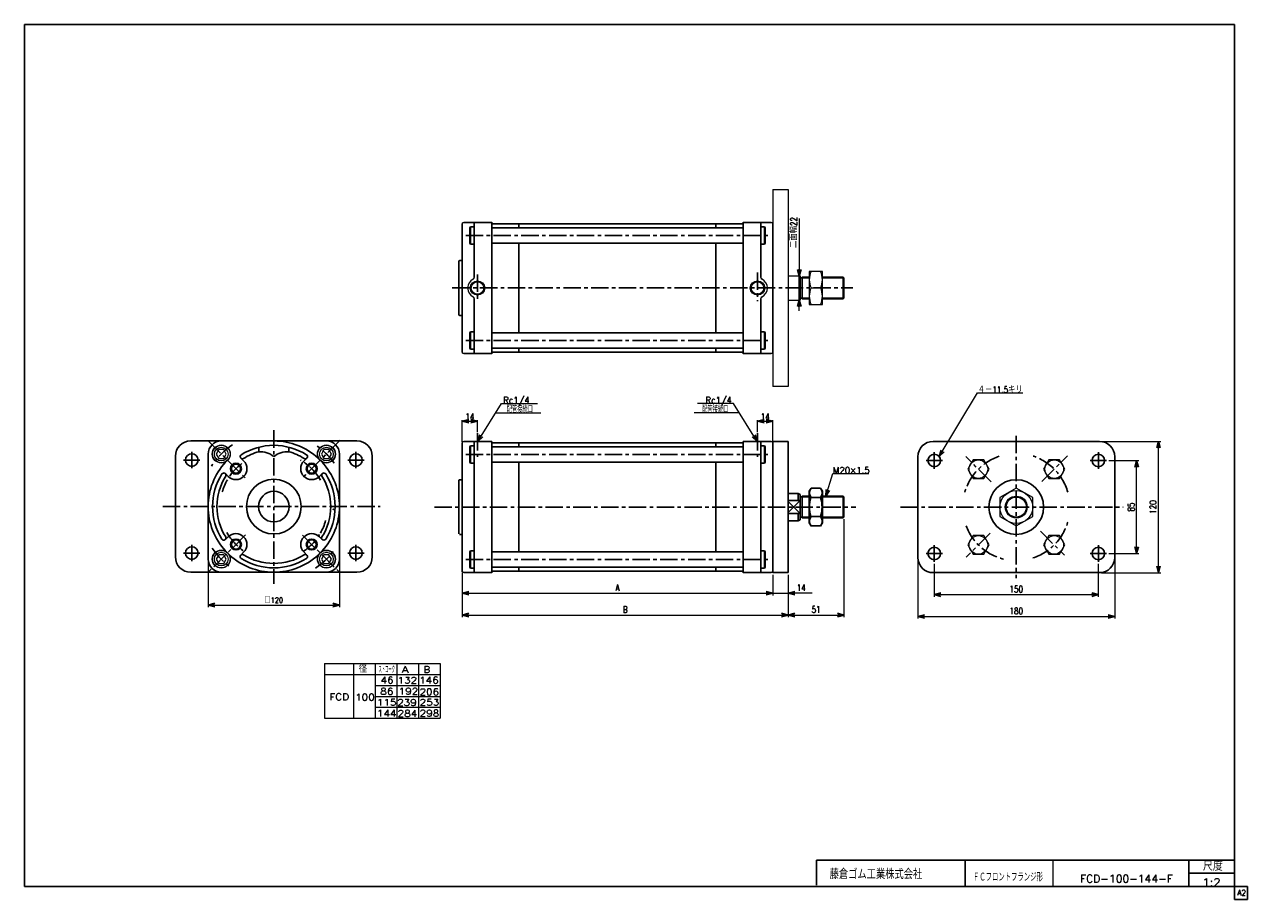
# Model space of a CAD drawing. Header units: millimetres. Extents: x -544 to 574, y -400 to 400.
import ezdxf
from ezdxf.enums import TextEntityAlignment as Align

# ---------------------------------------------------------------- set-up
doc = ezdxf.new("R2010")
doc.units = ezdxf.units.MM
doc.header["$LTSCALE"] = 0.5
doc.header["$PDSIZE"] = 1
doc.linetypes.add('CENTER', pattern=[50.8, 31.75, -6.35, 6.35, -6.35])
for name, color, linetype in [('Layer0016', 7, 'Continuous'), ('Layer0032', 7, 'Continuous'), ('ZUWAKU', 7, 'Continuous')]:
    doc.layers.add(name, color=color, linetype=linetype)
doc.styles.add('FdaStyle0', font='txt.shx', dxfattribs={"width": 0.8, "bigfont": 'bigfont'})
doc.dimstyles.new('DaDimRotatedStyle', dxfattribs={"dimtxt": 6, "dimasz": 6.000004, "dimexe": 1, "dimexo": 2, "dimgap": 1, "dimtad": 3, "dimdsep": 46, "dimtxsty": 'FdaStyle0', "dimblk1": 'OPEN30', "dimblk2": 'OPEN30', "dimsah": 1, "dimcen": 0.09, "dimclrd": 4, "dimclre": 4, "dimclrt": 4, "dimadec": 0, "dimazin": 2, "dimtfac": 1, "dimtdec": 4, "dimtmove": 0, "dimatfit": 0, "dimfxl": 1, "dimarcsym": 0})

# ---------------------------------------------------------------- blocks, each defined once
blk = doc.blocks.new('_OPEN30')
at = {"color": 0, "linetype": 'ByBlock', "lineweight": -2}
for p, q in [((-1, 0.267949), (0, 0)), ((0, 0), (-1, -0.267949)), ((0, 0), (-1, 0))]:
    blk.add_line(p, q, dxfattribs=at)
blk = doc.blocks.new('DC_GROUP_Φ100_1')
at = {"color": 4, "linetype": 'Continuous', "lineweight": 25}
for p, q in [((175, -23.8), (173.4, -26.7)), ((173.4, -26.7), (173.4, -55.7)), ((183.8, -23.8), (175, -23.8)), ((183.8, -32.5), (175, -32.5)), ((183.8, -23.8), (185.4, -26.7)), ((185.4, -26.7), (185.4, -55.7)), ((175, -58.5), (173.4, -55.7)), ((183.8, -49.8), (175, -49.8)), ((183.8, -58.5), (185.4, -55.7)), ((183.8, -58.5), (175, -58.5))]:
    blk.add_line(p, q, dxfattribs=at)
for centre, radius, start, end in [((181.3, -28.2), 7.67, 145.6111, 214.3889), ((202.3, -41.2), 28.7, 162.4111, 197.5889), ((177.4, -28.2), 7.67, 325.6111, 34.3889), ((156.4, -41.2), 28.7, 342.4111, 17.5889), ((181.3, -54.2), 7.67, 145.6111, 214.3889), ((177.4, -54.2), 7.67, 325.6111, 34.3889)]:
    blk.add_arc(centre, radius, start, end, dxfattribs=at)
blk = doc.blocks.new('*D2')
at = {"color": 4, "linetype": 'Continuous', "lineweight": 13}
for p, q in [((-143.9, 18.3), (-143.9, 38.3)), ((-143.9, 37.3), (-129.9, 37.3)), ((-129.9, 27.4), (-129.9, 38.3))]:
    blk.add_line(p, q, dxfattribs=at)
at = {"color": 4, "xscale": 6.000005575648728, "yscale": 5.999978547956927}
for p, rotation in [((-143.9, 37.3), 180), ((-129.9, 37.3), 360)]:
    blk.add_blockref('_OPEN30', p, dxfattribs=dict(at, rotation=rotation))
at = {"color": 4, "insert": (-136.9, 38.3), "char_height": 6, "width": 19.5, "attachment_point": 8, "style": 'FdaStyle0'}
blk.add_mtext('\\T1.00;14', dxfattribs=at)
blk = doc.blocks.new('*D3')
at = {"color": 4, "linetype": 'Continuous', "lineweight": 13}
for p, q in [((126.1, 27.4), (126.1, 38.3)), ((126.1, 37.3), (140.1, 37.3)), ((140.1, 18.3), (140.1, 38.3))]:
    blk.add_line(p, q, dxfattribs=at)
at = {"color": 4, "xscale": 6.000005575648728, "yscale": 5.999978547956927}
for p, rotation in [((126.1, 37.3), 180), ((140.1, 37.3), 360)]:
    blk.add_blockref('_OPEN30', p, dxfattribs=dict(at, rotation=rotation))
at = {"color": 4, "insert": (133.1, 38.3), "char_height": 6, "width": 19.5, "attachment_point": 8, "style": 'FdaStyle0'}
blk.add_mtext('\\T1.00;14', dxfattribs=at)
blk = doc.blocks.new('DC_GROUP_Φ100_2')
at = {"color": 4, "linetype": 'Continuous', "lineweight": 13}
for p, q in [((188.4, -31.2), (195, -10.6)), ((195, -10.6), (227.7, -10.6))]:
    blk.add_line(p, q, dxfattribs=at)
at = {"color": 4, "xscale": 6.000005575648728, "yscale": 5.999978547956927, "rotation": 252.3486127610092}
blk.add_blockref('_OPEN30', (188.4, -31.2), dxfattribs=at)
at = {"color": 4, "style": 'FdaStyle0', "width": 0.777778}
blk.add_text('M20×1.5', height=6, dxfattribs=at).set_placement((195, -10.6), (228.6, -10.6), align=Align.FIT)
blk = doc.blocks.new('DC_GROUP_Φ100_3')
at = {"color": 4, "linetype": 'Continuous', "lineweight": 13}
for p, q in [((323.1, 2), (318.2, -6.5)), ((332.9, 2), (323.1, 2)), ((337.8, -6.5), (332.9, 2)), ((318.2, -6.5), (323.1, -15)), ((332.9, -15), (337.8, -6.5)), ((323.1, -15), (332.9, -15))]:
    blk.add_line(p, q, dxfattribs=at)
blk.add_circle((328, -6.5), 8.5, dxfattribs=at)
blk = doc.blocks.new('DC_GROUP_Φ100_4')
at = {"color": 4, "linetype": 'Continuous', "lineweight": 13}
for p, q in [((392.4, 2), (387.5, -6.5)), ((402.2, 2), (392.4, 2)), ((407.1, -6.5), (402.2, 2)), ((387.5, -6.5), (392.4, -15)), ((402.2, -15), (407.1, -6.5)), ((392.4, -15), (402.2, -15))]:
    blk.add_line(p, q, dxfattribs=at)
blk.add_circle((397.3, -6.5), 8.5, dxfattribs=at)
blk = doc.blocks.new('DC_GROUP_Φ100_5')
at = {"color": 4, "linetype": 'Continuous', "lineweight": 13}
for p, q in [((323.1, -67.3), (318.2, -75.8)), ((318.2, -75.8), (323.1, -84.3)), ((332.9, -67.3), (323.1, -67.3)), ((337.8, -75.8), (332.9, -67.3)), ((332.9, -84.3), (337.8, -75.8)), ((323.1, -84.3), (332.9, -84.3))]:
    blk.add_line(p, q, dxfattribs=at)
blk.add_circle((328, -75.8), 8.5, dxfattribs=at)
blk = doc.blocks.new('DC_GROUP_Φ100_6')
at = {"color": 4, "linetype": 'Continuous', "lineweight": 13}
for p, q in [((392.4, -67.3), (387.5, -75.8)), ((387.5, -75.8), (392.4, -84.3)), ((402.2, -67.3), (392.4, -67.3)), ((407.1, -75.8), (402.2, -67.3)), ((402.2, -84.3), (407.1, -75.8)), ((392.4, -84.3), (402.2, -84.3))]:
    blk.add_line(p, q, dxfattribs=at)
blk.add_circle((397.3, -75.8), 8.5, dxfattribs=at)
blk = doc.blocks.new('*D10')
at = {"color": 4, "linetype": 'Continuous', "lineweight": 13}
for p, q in [((287.6, -93.2), (287.6, -123.2)), ((437.6, -93.2), (437.6, -123.2)), ((287.6, -121.2), (437.6, -121.2))]:
    blk.add_line(p, q, dxfattribs=at)
at = {"color": 4, "xscale": 6.000005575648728, "yscale": 5.999978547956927}
for p, rotation in [((287.6, -121.2), 180), ((437.6, -121.2), 360)]:
    blk.add_blockref('_OPEN30', p, dxfattribs=dict(at, rotation=rotation))
at = {"color": 4, "insert": (362.6, -119.2), "char_height": 6, "width": 30, "attachment_point": 8, "style": 'FdaStyle0'}
blk.add_mtext('\\T1.00;150', dxfattribs=at)
blk = doc.blocks.new('*D11')
at = {"color": 4, "linetype": 'Continuous', "lineweight": 13}
for p, q in [((272.6, -43.2), (272.6, -143.2)), ((452.6, -43.2), (452.6, -143.2)), ((272.6, -141.2), (452.6, -141.2))]:
    blk.add_line(p, q, dxfattribs=at)
at = {"color": 4, "xscale": 6.000005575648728, "yscale": 5.999978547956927}
for p, rotation in [((272.6, -141.2), 180), ((452.6, -141.2), 360)]:
    blk.add_blockref('_OPEN30', p, dxfattribs=dict(at, rotation=rotation))
at = {"color": 4, "insert": (362.6, -139.2), "char_height": 6, "width": 30, "attachment_point": 8, "style": 'FdaStyle0'}
blk.add_mtext('\\T1.00;180', dxfattribs=at)
blk = doc.blocks.new('*D12')
at = {"color": 4, "linetype": 'Continuous', "lineweight": 13}
for p, q in [((447.1, 1.3), (474.6, 1.3)), ((472.6, -83.7), (472.6, 1.3)), ((447.1, -83.7), (474.6, -83.7))]:
    blk.add_line(p, q, dxfattribs=at)
at = {"color": 4, "xscale": 6.000005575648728, "yscale": 5.999978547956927}
for p, rotation in [((472.6, 1.3), 90), ((472.6, -83.7), 270)]:
    blk.add_blockref('_OPEN30', p, dxfattribs=dict(at, rotation=rotation))
at = {"color": 4, "insert": (470.6, -41.2), "char_height": 6, "width": 22.5, "attachment_point": 8, "rotation": 90, "style": 'FdaStyle0'}
blk.add_mtext('\\T1.00;85', dxfattribs=at)
blk = doc.blocks.new('*D13')
at = {"color": 4, "linetype": 'Continuous', "lineweight": 13}
for p, q in [((440.6, 18.8), (494.6, 18.8)), ((492.6, -101.2), (492.6, 18.8)), ((440.6, -101.2), (494.6, -101.2))]:
    blk.add_line(p, q, dxfattribs=at)
at = {"color": 4, "xscale": 6.000005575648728, "yscale": 5.999978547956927}
for p, rotation in [((492.6, 18.8), 90), ((492.6, -101.2), 270)]:
    blk.add_blockref('_OPEN30', p, dxfattribs=dict(at, rotation=rotation))
at = {"color": 4, "insert": (490.6, -41.2), "char_height": 6, "width": 30, "attachment_point": 8, "rotation": 90, "style": 'FdaStyle0'}
blk.add_mtext('\\T1.00;120', dxfattribs=at)
blk = doc.blocks.new('*D18')
at = {"color": 4, "linetype": 'Continuous', "lineweight": 13}
for p, q in [((-376.1, -80.8), (-376.1, -132.8)), ((-256.1, -80.8), (-256.1, -132.8)), ((-376.1, -130.8), (-256.1, -130.8))]:
    blk.add_line(p, q, dxfattribs=at)
at = {"color": 4, "xscale": 6.000005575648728, "yscale": 5.999978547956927}
for p, rotation in [((-376.1, -130.8), 180), ((-256.1, -130.8), 360)]:
    blk.add_blockref('_OPEN30', p, dxfattribs=dict(at, rotation=rotation))
at = {"color": 4, "insert": (-316.1, -128.8), "char_height": 5, "width": 31.25, "attachment_point": 8, "style": 'FdaStyle0'}
blk.add_mtext('\\T1.00;□120', dxfattribs=at)
blk = doc.blocks.new('*D19')
at = {"color": 4, "linetype": 'Continuous', "lineweight": 13}
for p, q in [((-143.9, -101.7), (-143.9, -141.9)), ((154.1, -103.2), (154.1, -141.9)), ((-143.9, -139.9), (154.1, -139.9))]:
    blk.add_line(p, q, dxfattribs=at)
at = {"color": 4, "xscale": 6.000005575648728, "yscale": 5.999978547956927}
for p, rotation in [((-143.9, -139.9), 180), ((154.1, -139.9), 360)]:
    blk.add_blockref('_OPEN30', p, dxfattribs=dict(at, rotation=rotation))
at = {"color": 4, "insert": (5.1, -137.9), "char_height": 6, "width": 15, "attachment_point": 8, "style": 'FdaStyle0'}
blk.add_mtext('\\T1.00;B', dxfattribs=at)
blk = doc.blocks.new('*D20')
at = {"color": 4, "linetype": 'Continuous', "lineweight": 13}
for p, q in [((205.1, -52.3), (205.1, -141.9)), ((154.1, -103.2), (154.1, -141.9)), ((154.1, -139.9), (205.1, -139.9))]:
    blk.add_line(p, q, dxfattribs=at)
at = {"color": 4, "xscale": 6.000005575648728, "yscale": 5.999978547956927}
for p, rotation in [((154.1, -139.9), 180), ((205.1, -139.9), 360)]:
    blk.add_blockref('_OPEN30', p, dxfattribs=dict(at, rotation=rotation))
at = {"color": 4, "insert": (179.6, -137.9), "char_height": 6, "width": 22.5, "attachment_point": 8, "style": 'FdaStyle0'}
blk.add_mtext('\\T1.00;51', dxfattribs=at)
blk = doc.blocks.new('*D21')
at = {"color": 4, "linetype": 'Continuous', "lineweight": 13}
for p, q in [((-143.9, -101.7), (-143.9, -121.9)), ((140.1, -103.2), (140.1, -121.9)), ((-143.9, -119.9), (140.1, -119.9))]:
    blk.add_line(p, q, dxfattribs=at)
at = {"color": 4, "xscale": 6.000005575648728, "yscale": 5.999978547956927}
for p, rotation in [((-143.9, -119.9), 180), ((140.1, -119.9), 360)]:
    blk.add_blockref('_OPEN30', p, dxfattribs=dict(at, rotation=rotation))
at = {"color": 4, "insert": (-1.9, -117.9), "char_height": 6, "width": 15, "attachment_point": 8, "style": 'FdaStyle0'}
blk.add_mtext('\\T1.00;A', dxfattribs=at)
blk = doc.blocks.new('DA_IMAGEDIMGROUP_1')
at = {"color": 4, "linetype": 'Continuous', "lineweight": 13}
for p, q in [((140.1, -103.2), (140.1, -121.9)), ((154.1, -103.2), (154.1, -121.9)), ((130.1, -119.9), (140.1, -119.9)), ((140.1, -119.9), (154.1, -119.9)), ((175.9, -119.9), (154.1, -119.9))]:
    blk.add_line(p, q, dxfattribs=at)
at = {"color": 4, "xscale": 6.000005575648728, "yscale": 5.999978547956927}
for p, rotation in [((140.1, -119.9), 360), ((154.1, -119.9), 180)]:
    blk.add_blockref('_OPEN30', p, dxfattribs=dict(at, rotation=rotation))
at = {"color": 4, "insert": (161.9, -117.9), "char_height": 6, "width": 22.5, "attachment_point": 7, "style": 'FdaStyle0'}
blk.add_mtext('\\T1.00;14', dxfattribs=at)
blk = doc.blocks.new('DC_GROUP_Φ100_12')
at = {"color": 4, "linetype": 'Continuous', "lineweight": 13}
for p, q in [((292.1, 5), (327.3, 63.1)), ((327.3, 63.1), (368.5, 63.1))]:
    blk.add_line(p, q, dxfattribs=at)
at = {"color": 4, "xscale": 6.000005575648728, "yscale": 5.999978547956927, "rotation": 238.7877513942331}
blk.add_blockref('_OPEN30', (292.1, 5), dxfattribs=at)
at = {"color": 4, "style": 'FdaStyle0', "width": 0.746377}
blk.add_text('４－11.5キリ', height=6, dxfattribs=at).set_placement((327.3, 63.1), (368.5, 63.1), align=Align.FIT)
blk = doc.blocks.new('DC_GROUP_Φ100_13')
at = {"color": 4, "linetype": 'Continuous', "lineweight": 13}
for p, q in [((185.4, 174.1), (173.4, 174.1)), ((173.4, 174.1), (173.4, 144.1)), ((185.4, 144.1), (185.4, 174.1)), ((175, 159.1), (183.8, 159.1)), ((173.4, 144.1), (185.4, 144.1))]:
    blk.add_line(p, q, dxfattribs=at)
for centre, start, end in [((191.5, 166.6), 155.495, 204.505), ((167.3, 166.6), 335.495, 24.505), ((191.5, 151.6), 155.495, 204.505), ((167.3, 151.6), 335.495, 24.505)]:
    blk.add_arc(centre, 18.1, start, end, dxfattribs=at)
blk = doc.blocks.new('DA_IMAGEDIMGROUP_2')
at = {"color": 4, "linetype": 'Continuous', "lineweight": 13}
for p, q in [((164.3, 222.6), (164.3, 170.1)), ((164.3, 148.1), (164.3, 170.1)), ((164.3, 138.1), (164.3, 148.1))]:
    blk.add_line(p, q, dxfattribs=at)
at = {"color": 4, "xscale": 6.000005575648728, "yscale": 5.999978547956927}
for p, rotation in [((164.3, 170.1), 270), ((164.3, 148.1), 90)]:
    blk.add_blockref('_OPEN30', p, dxfattribs=dict(at, rotation=rotation))
at = {"color": 4, "insert": (162.3, 195.6), "char_height": 6, "width": 45, "attachment_point": 7, "rotation": 90, "style": 'FdaStyle0'}
blk.add_mtext('\\T1.00;二面幅22', dxfattribs=at)
blk = doc.blocks.new('DC_GROUP_Φ100_7')
at = {"layer": 'Layer0032', "color": 4, "linetype": 'Continuous', "lineweight": 13}
for p, q in [((362.6, -23.8), (347.6, -32.5)), ((347.6, -32.5), (347.6, -49.8)), ((377.6, -32.5), (362.6, -23.8)), ((377.6, -49.8), (377.6, -32.5)), ((347.6, -49.8), (362.6, -58.5)), ((362.6, -58.5), (377.6, -49.8))]:
    blk.add_line(p, q, dxfattribs=at)
for radius in [15, 10, 9.19]:
    blk.add_circle((362.6, -41.2), radius, dxfattribs=at)
blk = doc.blocks.new('DC_GROUP_Φ100_8')
at = {"layer": 'Layer0016', "color": 4, "linetype": 'Continuous', "lineweight": 13}
for p, q in [((-366.4, -84.8), (-368.8, -88.8)), ((-368.8, -88.8), (-366.4, -92.8)), ((-361.8, -84.8), (-366.4, -84.8)), ((-359.5, -88.8), (-361.8, -84.8)), ((-361.8, -92.8), (-359.5, -88.8)), ((-366.4, -92.8), (-361.8, -92.8))]:
    blk.add_line(p, q, dxfattribs=at)
for radius in [8.25, 8, 6.27]:
    blk.add_circle((-364.1, -88.8), radius, dxfattribs=at)
blk = doc.blocks.new('DC_GROUP_Φ100_9')
at = {"layer": 'Layer0016', "color": 4, "linetype": 'Continuous', "lineweight": 13}
for p, q in [((-270.3, -84.8), (-272.6, -88.8)), ((-272.6, -88.8), (-270.3, -92.8)), ((-265.7, -84.8), (-270.3, -84.8)), ((-263.3, -88.8), (-265.7, -84.8)), ((-265.7, -92.8), (-263.3, -88.8)), ((-270.3, -92.8), (-265.7, -92.8))]:
    blk.add_line(p, q, dxfattribs=at)
for radius in [8.25, 8, 6.27]:
    blk.add_circle((-268, -88.8), radius, dxfattribs=at)
blk = doc.blocks.new('DC_GROUP_Φ100_10')
at = {"layer": 'Layer0016', "color": 4, "linetype": 'Continuous', "lineweight": 13}
for p, q in [((-270.3, 11.3), (-272.6, 7.3)), ((-265.7, 11.3), (-270.3, 11.3)), ((-263.3, 7.3), (-265.7, 11.3)), ((-272.6, 7.3), (-270.3, 3.3)), ((-270.3, 3.3), (-265.7, 3.3)), ((-265.7, 3.3), (-263.3, 7.3))]:
    blk.add_line(p, q, dxfattribs=at)
for radius in [8.25, 8, 6.27]:
    blk.add_circle((-268, 7.3), radius, dxfattribs=at)
blk = doc.blocks.new('DC_GROUP_Φ100_11')
at = {"layer": 'Layer0016', "color": 4, "linetype": 'Continuous', "lineweight": 13}
for p, q in [((-366.4, 11.3), (-368.8, 7.3)), ((-361.8, 11.3), (-366.4, 11.3)), ((-359.5, 7.3), (-361.8, 11.3)), ((-368.8, 7.3), (-366.4, 3.3)), ((-366.4, 3.3), (-361.8, 3.3)), ((-361.8, 3.3), (-359.5, 7.3))]:
    blk.add_line(p, q, dxfattribs=at)
for radius in [8.25, 8, 6.27]:
    blk.add_circle((-364.1, 7.3), radius, dxfattribs=at)

msp = doc.modelspace()

# ---------------------------------------------------------------- linework, layer by layer
at = {"color": 4, "linetype": 'Continuous', "lineweight": 13}
for p, q in [((140.1, 249.077), (154.1, 249.077)), ((140.1, 249.077), (140.1, 69.077)), ((154.1, 249.077), (154.1, 69.077)), ((154.1, 170.077), (165.1, 170.077)), ((173.389, 169.077), (173.389, 149.077)), ((154.1, 148.077), (165.1, 148.077)), ((154.1, 69.077), (140.1, 69.077)), ((-129.65, 18.838), (-107.924, 53.357)), ((-113.13, 45.086), (-72.027, 45.086)), ((-107.924, 53.476), (-75.104, 53.476)), ((109.33, 45.086), (68.228, 45.086)), ((104.125, 53.476), (71.304, 53.476)), ((125.85, 18.838), (104.125, 53.357)), ((-269.625, -184.279), (-164.015, -184.279)), ((-269.625, -184.279), (-269.625, -234.279)), ((-243.206, -184.279), (-243.206, -234.279)), ((-223.408, -184.279), (-223.408, -234.279)), ((-203.61, -184.279), (-203.61, -234.279)), ((-183.813, -184.279), (-183.813, -234.279)), ((-164.015, -184.279), (-164.015, -234.279)), ((-269.625, -194.279), (-164.015, -194.279)), ((-223.408, -204.279), (-164.015, -204.279)), ((-223.361, -214.279), (-164.015, -214.279)), ((-269.625, -234.279), (-164.015, -234.279)), ((-223.408, -224.279), (-164.015, -224.279))]:
    msp.add_line(p, q, dxfattribs=at)
at = {"color": 4, "linetype": 'Continuous', "lineweight": 25}
for p, q in [((-143.9, 217.577), (-143.9, 184.077)), ((-143.9, 217.577), (-143.9, 159.077)), ((-142.4, 219.077), (-116.9, 219.077)), ((-142.4, 219.077), (-116.9, 219.077)), ((-136.3, 215.077), (-136.9, 214.038)), ((-136.9, 200.116), (-136.9, 214.038)), ((-132.9, 215.077), (-136.3, 215.077)), ((-136.3, 199.077), (-136.3, 215.077)), ((-132.9, 219.077), (-132.9, 168.875)), ((-116.9, 219.077), (-116.9, 218.827)), ((-116.9, 219.077), (-116.9, 218.827)), ((-116.9, 219.077), (-116.9, 159.077)), ((-116.9, 214.077), (113.1, 214.077)), ((-115.9, 217.827), (112.1, 217.827)), ((-115.9, 217.827), (112.1, 217.827)), ((-92.16, 217.827), (-92.16, 214.077)), ((88.1, 214.077), (88.1, 217.827)), ((113.1, 219.077), (113.1, 218.827)), ((138.6, 219.077), (113.1, 219.077)), ((113.1, 219.077), (113.1, 218.827)), ((138.6, 219.077), (113.1, 219.077)), ((113.1, 219.077), (113.1, 159.077)), ((129.1, 219.077), (129.1, 168.875)), ((129.1, 215.077), (132.5, 215.077)), ((132.5, 215.077), (133.1, 214.038)), ((132.5, 215.077), (132.5, 199.077)), ((133.1, 214.038), (133.1, 200.116)), ((140.1, 217.577), (140.1, 184.077)), ((140.1, 217.577), (140.1, 159.077)), ((-136.3, 199.077), (-136.9, 200.116)), ((-132.9, 199.077), (-136.3, 199.077)), ((-116.9, 200.077), (113.1, 200.077)), ((-92.16, 200.077), (-92.16, 159.077)), ((88.1, 159.077), (88.1, 200.077)), ((129.1, 199.077), (132.5, 199.077)), ((132.5, 199.077), (133.1, 200.116)), ((-146.9, 183.577), (-146.9, 159.077)), ((-146.4, 184.077), (-143.9, 184.077)), ((165.1, 170.077), (165.1, 148.077)), ((173.389, 168.262), (165.945, 168.262)), ((173.389, 169.077), (166.79, 169.077)), ((166.79, 149.112), (166.79, 169.077)), ((204.285, 169.077), (185.389, 169.077)), ((205.1, 168.262), (185.389, 168.262)), ((205.1, 168.262), (204.285, 169.077)), ((204.285, 169.077), (204.285, 149.077)), ((205.1, 168.262), (205.1, 149.892)), ((205.1, 168.262), (205.1, 149.892)), ((-146.9, 134.577), (-146.9, 159.077)), ((-143.9, 100.577), (-143.9, 159.077)), ((-116.9, 99.077), (-116.9, 159.077)), ((-92.16, 118.077), (-92.16, 159.077)), ((88.1, 159.077), (88.1, 118.077)), ((113.1, 99.077), (113.1, 159.077)), ((140.1, 100.577), (140.1, 159.077)), ((-132.9, 99.077), (-132.9, 149.279)), ((129.1, 99.077), (129.1, 149.279)), ((173.389, 149.892), (165.945, 149.892)), ((173.389, 149.077), (166.79, 149.077)), ((205.1, 149.892), (185.389, 149.892)), ((204.285, 149.077), (185.389, 149.077)), ((205.1, 149.892), (204.285, 149.077)), ((-146.4, 134.077), (-143.9, 134.077)), ((-136.3, 119.077), (-136.9, 118.038)), ((-136.9, 118.038), (-136.9, 104.116)), ((-132.9, 119.077), (-136.3, 119.077)), ((-136.3, 119.077), (-136.3, 103.077)), ((-116.9, 118.077), (113.1, 118.077)), ((129.1, 119.077), (132.5, 119.077)), ((132.5, 119.077), (133.1, 118.038)), ((132.5, 103.077), (132.5, 119.077)), ((133.1, 104.116), (133.1, 118.038)), ((-136.3, 103.077), (-136.9, 104.116)), ((-132.9, 103.077), (-136.3, 103.077)), ((-116.9, 104.077), (113.1, 104.077)), ((-92.16, 100.327), (-92.16, 104.077)), ((88.1, 104.077), (88.1, 100.327)), ((129.1, 103.077), (132.5, 103.077)), ((132.5, 103.077), (133.1, 104.116)), ((-142.4, 99.077), (-116.9, 99.077)), ((-116.9, 99.077), (-116.9, 99.327)), ((-115.9, 100.327), (112.1, 100.327)), ((113.1, 99.077), (113.1, 99.327)), ((138.6, 99.077), (113.1, 99.077)), ((-392.051, 19.241), (-240.051, 19.241)), ((-143.9, 17.338), (-143.9, -16.162)), ((-143.9, 17.338), (-143.9, -41.162)), ((-142.4, 18.838), (-116.9, 18.838)), ((-142.4, 18.838), (-116.9, 18.838)), ((-136.3, 14.838), (-136.9, 13.799)), ((-136.9, -0.123), (-136.9, 13.799)), ((-132.9, 14.838), (-136.3, 14.838)), ((-136.3, -1.162), (-136.3, 14.838)), ((-132.9, 18.838), (-132.9, -41.162)), ((-116.9, 18.838), (-116.9, 18.588)), ((-116.9, 18.838), (-116.9, 18.588)), ((-116.9, 18.838), (-116.9, -41.162)), ((-116.9, 13.838), (113.1, 13.838)), ((-115.9, 17.588), (112.1, 17.588)), ((-115.9, 17.588), (112.1, 17.588)), ((-92.16, 17.588), (-92.16, 13.838)), ((88.1, 13.838), (88.1, 17.588)), ((113.1, 18.838), (113.1, 18.588)), ((138.6, 18.838), (113.1, 18.838)), ((113.1, 18.838), (113.1, 18.588)), ((138.6, 18.838), (113.1, 18.838)), ((113.1, 18.838), (113.1, -41.162)), ((129.1, 18.838), (129.1, -41.162)), ((129.1, 14.838), (132.5, 14.838)), ((132.5, 14.838), (133.1, 13.799)), ((132.5, 14.838), (132.5, -1.162)), ((133.1, 13.799), (133.1, -0.123)), ((140.1, 18.838), (154.1, 18.838)), ((140.1, 18.838), (140.1, -101.162)), ((140.1, 17.338), (140.1, -16.162)), ((140.1, 17.338), (140.1, -41.162)), ((154.1, -101.162), (154.1, 18.838)), ((286.632, 18.838), (438.632, 18.838)), ((-406.051, -86.759), (-406.051, 5.241)), ((-226.051, 5.241), (-226.051, -86.759)), ((272.632, -87.162), (272.632, 4.838)), ((452.632, 4.838), (452.632, -87.162)), ((-136.3, -1.162), (-136.9, -0.123)), ((-132.9, -1.162), (-136.3, -1.162)), ((-116.9, -0.162), (113.1, -0.162)), ((-92.16, -0.162), (-92.16, -41.162)), ((88.1, -41.162), (88.1, -0.162)), ((129.1, -1.162), (132.5, -1.162)), ((132.5, -1.162), (133.1, -0.123)), ((-146.9, -16.662), (-146.9, -41.162)), ((-146.4, -16.162), (-143.9, -16.162)), ((154.1, -28.662), (163.1, -28.662)), ((163.1, -28.662), (163.1, -35.225)), ((163.1, -28.662), (165.1, -29.595)), ((165.1, -29.595), (165.1, -52.729)), ((173.389, -31.977), (165.945, -31.977)), ((173.389, -31.162), (166.79, -31.162)), ((166.79, -51.127), (166.79, -31.162)), ((204.285, -31.162), (185.389, -31.162)), ((205.1, -31.977), (185.389, -31.977)), ((205.1, -31.977), (204.285, -31.162)), ((204.285, -31.162), (204.285, -51.162)), ((205.1, -31.977), (205.1, -50.347)), ((205.1, -31.977), (205.1, -50.347)), ((-146.9, -65.662), (-146.9, -41.162)), ((-143.9, -99.662), (-143.9, -41.162)), ((-132.9, -101.162), (-132.9, -41.162)), ((-116.9, -101.162), (-116.9, -41.162)), ((-92.16, -82.162), (-92.16, -41.162)), ((88.1, -41.162), (88.1, -82.162)), ((113.1, -101.162), (113.1, -41.162)), ((129.1, -101.162), (129.1, -41.162)), ((140.1, -99.662), (140.1, -41.162)), ((154.1, -35.225), (165.1, -35.225)), ((165.1, -35.225), (154.1, -46.11)), ((154.1, -36.214), (165.1, -47.099)), ((154.1, -47.099), (165.1, -47.099)), ((154.1, -53.662), (163.1, -53.662)), ((163.1, -47.099), (163.1, -53.662)), ((163.1, -53.662), (165.1, -52.729)), ((173.389, -50.347), (165.945, -50.347)), ((173.389, -51.162), (166.79, -51.162)), ((205.1, -50.347), (185.389, -50.347)), ((204.285, -51.162), (185.389, -51.162)), ((205.1, -50.347), (204.285, -51.162)), ((-146.4, -66.162), (-143.9, -66.162)), ((-136.3, -81.162), (-136.9, -82.201)), ((-136.9, -82.201), (-136.9, -96.123)), ((-132.9, -81.162), (-136.3, -81.162)), ((-136.3, -81.162), (-136.3, -97.162)), ((-116.9, -82.162), (113.1, -82.162)), ((129.1, -81.162), (132.5, -81.162)), ((132.5, -81.162), (133.1, -82.201)), ((132.5, -97.162), (132.5, -81.162)), ((133.1, -96.123), (133.1, -82.201)), ((-136.3, -97.162), (-136.9, -96.123)), ((-132.9, -97.162), (-136.3, -97.162)), ((-116.9, -96.162), (113.1, -96.162)), ((-115.9, -99.912), (112.1, -99.912)), ((-92.16, -99.912), (-92.16, -96.162)), ((88.1, -96.162), (88.1, -99.912)), ((129.1, -97.162), (132.5, -97.162)), ((132.5, -97.162), (133.1, -96.123)), ((-240.051, -100.759), (-392.051, -100.759)), ((-142.4, -101.162), (-116.9, -101.162)), ((-116.9, -101.162), (-116.9, -100.912)), ((113.1, -101.162), (113.1, -100.912)), ((138.6, -101.162), (113.1, -101.162)), ((140.1, -101.162), (154.1, -101.162)), ((438.632, -101.162), (286.632, -101.162))]:
    msp.add_line(p, q, dxfattribs=at)
at = {"color": 4, "linetype": 'CENTER', "lineweight": 25}
for p, q in [((-140.625, 207.077), (137.862, 207.077)), ((-129.9, 171.381), (-129.9, 148.535)), ((126.1, 173.348), (126.1, 147.022)), ((-152.999, 159.077), (213.272, 159.077)), ((-140.625, 111.077), (137.862, 111.077)), ((-129.9, 26.39), (-129.9, 4.739)), ((126.1, 26.39), (126.1, 4.739)), ((362.632, 23.838), (362.632, -106.263)), ((-383.551, 1.741), (-398.551, 1.741)), ((-391.051, -5.759), (-391.051, 9.241)), ((-233.551, 1.741), (-248.551, 1.741)), ((-241.051, -5.759), (-241.051, 9.241)), ((-140.625, 6.838), (137.862, 6.838)), ((295.132, 1.338), (280.132, 1.338)), ((287.632, -6.162), (287.632, 8.838)), ((445.132, 1.338), (430.132, 1.338)), ((437.632, -6.162), (437.632, 8.838)), ((-169.308, -41.162), (216.069, -41.162)), ((256.875, -41.162), (460.233, -41.162)), ((-391.051, -90.759), (-391.051, -75.759)), ((-241.051, -90.759), (-241.051, -75.759)), ((287.632, -91.162), (287.632, -76.162)), ((437.632, -91.162), (437.632, -76.162)), ((-383.551, -83.259), (-398.551, -83.259)), ((-233.551, -83.259), (-248.551, -83.259)), ((-140.625, -89.162), (137.862, -89.162)), ((295.132, -83.662), (280.132, -83.662)), ((445.132, -83.662), (430.132, -83.662))]:
    msp.add_line(p, q, dxfattribs=at)
at = {"color": 4, "linetype": 'CENTER', "lineweight": 13}
for p, q in [((339.547, -18.077), (316.463, 5.007)), ((385.991, -17.803), (409.35, 5.556)), ((338.728, -65.065), (316.784, -87.01)), ((384.633, -63.164), (406.635, -85.165))]:
    msp.add_line(p, q, dxfattribs=at)
at = {"color": 4, "linetype": 'Continuous', "lineweight": 13}
for centre, radius in [((-129.9, 159.077), 6.597), ((-129.9, 159.077), 5.697), ((126.1, 159.077), 6.597), ((126.1, 159.077), 5.697)]:
    msp.add_circle(centre, radius, dxfattribs=at)
at = {"color": 4, "linetype": 'Continuous', "lineweight": 25}
for centre in [(-391.051, 1.741), (-241.051, 1.741), (287.632, 1.338), (437.632, 1.338), (-391.051, -83.259), (-241.051, -83.259), (287.632, -83.662), (437.632, -83.662)]:
    msp.add_circle(centre, 5.75, dxfattribs=at)
for centre, radius, start, end in [((-142.4, 217.577), 1.5, 90, 180), ((-142.4, 217.577), 1.5, 90, 180), ((-115.9, 218.827), 1, 180, 270), ((-115.9, 218.827), 1, 180, 270), ((112.1, 218.827), 1, 270, 0), ((112.1, 218.827), 1, 270, 0), ((138.6, 217.577), 1.5, 0, 90), ((138.6, 217.577), 1.5, 0, 90), ((-146.4, 183.577), 0.5, 90, 180), ((-134.9, 168.875), 2, 297.035692, 360), ((131.1, 168.875), 2, 180, 242.964308), ((165.945, 169.077), 0.845, 180, 357.628158), ((-134.9, 149.279), 2, 360, 62.964308), ((131.1, 149.279), 2, 117.035692, 180), ((165.945, 149.077), 0.845, 2.371842, 180), ((-146.4, 134.577), 0.5, 180, 270), ((-142.4, 100.577), 1.5, 180, 270), ((-115.9, 99.327), 1, 90, 180), ((112.1, 99.327), 1, 0, 90), ((138.6, 100.577), 1.5, 270, 0), ((-392.051, 5.241), 14, 90, 180), ((-240.051, 5.241), 14, 0, 90), ((-142.4, 17.338), 1.5, 90, 180), ((-142.4, 17.338), 1.5, 90, 180), ((-115.9, 18.588), 1, 180, 270), ((-115.9, 18.588), 1, 180, 270), ((112.1, 18.588), 1, 270, 0), ((112.1, 18.588), 1, 270, 0), ((138.6, 17.338), 1.5, 0, 90), ((138.6, 17.338), 1.5, 0, 90), ((286.632, 4.838), 14, 90, 180), ((438.632, 4.838), 14, 0, 90), ((-146.4, -16.662), 0.5, 90, 180), ((165.945, -31.162), 0.845, 180, 357.628158), ((165.945, -51.162), 0.845, 2.371842, 180), ((-392.051, -86.759), 14, 180, 270), ((-240.051, -86.759), 14, 270, 0), ((286.632, -87.162), 14, 180, 270), ((438.632, -87.162), 14, 270, 0), ((-142.4, -99.662), 1.5, 180, 270), ((-115.9, -100.912), 1, 90, 180), ((112.1, -100.912), 1, 0, 90), ((138.6, -99.662), 1.5, 270, 0)]:
    msp.add_arc(centre, radius, start, end, dxfattribs=at)
at = {"color": 4, "linetype": 'Continuous', "lineweight": 13}
for centre, start, end in [((-129.9, 159.077), 117.035692, 242.964308), ((126.1, 159.077), 297.035692, 62.964308)]:
    msp.add_arc(centre, 9, start, end, dxfattribs=at)
at = {"color": 4, "linetype": 'CENTER', "lineweight": 25}
for start, end in [(108.701777, 163.783623), (16.133604, 74.783088), (288.037714, 345.130409), (200.48998, 256.303753)]:
    msp.add_arc((362.632, -41.162), 49, start, end, dxfattribs=at)
at = {"color": 4, "linetype": 'Continuous'}
msp.add_point((-261.77, -43.393), dxfattribs=at)
at = {"layer": 'Layer0016', "color": 4, "linetype": 'CENTER', "lineweight": 25}
for p, q in [((-316.051, 28.978), (-316.051, -111.302)), ((-376.078, 19.267), (-341.588, -15.222)), ((-255.381, 19.911), (-290.049, -14.757)), ((-417.498, -40.759), (-218.747, -40.759)), ((-341.828, -66.537), (-376.051, -100.759)), ((-289.977, -66.834), (-256.051, -100.759))]:
    msp.add_line(p, q, dxfattribs=at)
at = {"layer": 'Layer0016', "color": 4, "linetype": 'Continuous', "lineweight": 25}
for p, q in [((-364.051, 19.241), (-316.051, 19.241)), ((-329.751, 13.539), (-329.751, 9.403)), ((-315.806, 19.241), (-268.051, 19.241)), ((-302.351, 13.539), (-302.351, 9.403)), ((-376.051, -40.514), (-376.051, 7.241)), ((-346.209, 3.541), (-343.628, 0.96)), ((-285.893, 3.541), (-288.474, 0.96)), ((-256.051, 7.241), (-256.051, -40.759)), ((-360.351, -10.601), (-357.771, -13.182)), ((-271.751, -10.601), (-274.332, -13.182)), ((-376.051, -88.759), (-376.051, -40.759)), ((-256.051, -41.005), (-256.051, -88.759)), ((-360.351, -70.917), (-357.771, -68.337)), ((-271.751, -70.917), (-274.332, -68.337)), ((-346.209, -85.059), (-343.628, -82.479)), ((-285.893, -85.059), (-288.474, -82.479)), ((-316.297, -100.759), (-364.051, -100.759)), ((-268.051, -100.759), (-316.051, -100.759))]:
    msp.add_line(p, q, dxfattribs=at)
for centre, radius in [((-350.7, -6.111), 5), ((-350.7, -6.111), 4.2), ((-281.403, -6.111), 5), ((-281.403, -6.111), 4.2), ((-316.051, -40.759), 25), ((-316.051, -40.759), 14), ((-350.7, -75.408), 5), ((-350.7, -75.408), 4.2), ((-281.403, -75.408), 5), ((-281.403, -75.408), 4.2)]:
    msp.add_circle(centre, radius, dxfattribs=at)
for centre, radius, start, end in [((-364.051, 7.241), 12, 90, 180), ((-316.051, -40.759), 56, 90, 122.160412), ((-316.051, -40.759), 56, 57.839588, 90), ((-316.051, -40.759), 60, 47.576654, 89.765627), ((-268.051, 7.241), 12, 0, 90), ((-350.7, -6.111), 10, 225, 45), ((-344.795, 4.955), 2, 122.160412, 302.160412), ((-316.051, -40.759), 52, 105.275557, 122.160412), ((-328.59, -10.563), 20, 51.016046, 93.329528), ((-303.513, -10.563), 20, 86.670472, 128.983954), ((-316.051, -40.759), 52, 57.839588, 74.724443), ((-281.403, -6.111), 10, 135, 315), ((-287.308, 4.955), 2, 237.839588, 57.839588), ((-316.051, -40.759), 60, 137.576654, 179.765627), ((-316.051, -40.759), 56, 147.839588, 180), ((-361.766, -12.016), 2, 327.839588, 147.839588), ((-270.337, -12.016), 2, 32.160412, 212.160412), ((-316.051, -40.759), 60, 0, 42.423346), ((-316.051, -40.759), 56, 0, 32.160412), ((-316.051, -40.759), 52, 147.839588, 180), ((-316.051, -40.759), 49, 149.914377, 164.19633), ((-316.051, -40.759), 52, 0, 32.160412), ((-316.051, -40.759), 60, 180, 222.423346), ((-316.051, -40.759), 56, 180, 212.160412), ((-316.051, -40.759), 52, 180, 212.160412), ((-316.051, -40.759), 52, 327.839588, 360), ((-316.051, -40.759), 60, 317.576654, 359.765627), ((-316.051, -40.759), 56, 327.839588, 360), ((-316.051, -40.759), 49, 330.285437, 344.868677), ((-350.7, -75.408), 10, 315, 135), ((-281.403, -75.408), 10, 45, 225), ((-361.766, -69.503), 2, 212.160412, 32.160412), ((-270.337, -69.503), 2, 147.839588, 327.839588), ((-364.051, -88.759), 12, 180, 270), ((-316.051, -40.759), 60, 227.576654, 269.765627), ((-344.795, -86.474), 2, 57.839588, 237.839588), ((-316.051, -40.759), 56, 237.839588, 270), ((-316.051, -40.759), 52, 237.839588, 270), ((-316.051, -40.759), 52, 270, 302.160412), ((-316.051, -40.759), 60, 270, 312.423346), ((-316.051, -40.759), 56, 270, 302.160412), ((-287.308, -86.474), 2, 302.160412, 122.160412), ((-268.051, -88.759), 12, 270, 360)]:
    msp.add_arc(centre, radius, start, end, dxfattribs=at)
at = {"layer": 'Layer0016', "color": 4, "linetype": 'CENTER', "lineweight": 25}
for radius, start, end in [(68, 123.762253, 147.017956), (68, 35.630923, 56.425835), (49, 29.708026, 60.041852), (49, 126.673086, 148.90521), (49, 209.054326, 236.534621), (49, 303.286596, 328.747672), (68, 214.111929, 233.857322), (68, 304.168926, 324.625684)]:
    msp.add_arc((-316.051, -40.759), radius, start, end, dxfattribs=at)
at = {"layer": 'Layer0032', "color": 4, "linetype": 'Continuous', "lineweight": 25}
msp.add_circle((362.632, -41.162), 25, dxfattribs=at)
at = {"layer": 'ZUWAKU', "color": 5, "linetype": 'Continuous', "lineweight": 25}
for p, q in [((562, 400), (-544, 400)), ((-544, -388), (-544, 400)), ((562, -400), (562, 400)), ((574, -388), (-544, -388)), ((574, -400), (574, -388)), ((574, -400), (562, -400))]:
    msp.add_line(p, q, dxfattribs=at)
at = {"layer": 'ZUWAKU', "color": 4, "linetype": 'Continuous', "lineweight": 25}
for p, q in [((180, -364), (562, -364)), ((180, -386.93), (180, -364)), ((316, -364), (316, -388)), ((520.27, -388), (520.27, -364)), ((520.27, -376), (562, -376))]:
    msp.add_line(p, q, dxfattribs=at)
at = {"layer": 'ZUWAKU', "color": 4, "linetype": 'Continuous', "lineweight": 13}
msp.add_line((396, -364), (396, -388), dxfattribs=at)

# ---------------------------------------------------------------- block references
at = {"linetype": 'Continuous'}
for name in ['DA_IMAGEDIMGROUP_2', 'DC_GROUP_Φ100_13', 'DC_GROUP_Φ100_12', 'DC_GROUP_Φ100_3', 'DC_GROUP_Φ100_4', 'DC_GROUP_Φ100_2', 'DC_GROUP_Φ100_1', 'DC_GROUP_Φ100_5', 'DC_GROUP_Φ100_6', 'DA_IMAGEDIMGROUP_1']:
    msp.add_blockref(name, (0, 0), dxfattribs=at)
at = {"color": 4, "xscale": 6.000005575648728, "yscale": 5.999978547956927}
for p, rotation in [((-129.65, 18.838), 237.814471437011), ((125.85, 18.838), 302.185528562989)]:
    msp.add_blockref('_OPEN30', p, dxfattribs=dict(at, rotation=rotation))
at = {"layer": 'Layer0016', "linetype": 'Continuous'}
for name in ['DC_GROUP_Φ100_11', 'DC_GROUP_Φ100_10', 'DC_GROUP_Φ100_8', 'DC_GROUP_Φ100_9']:
    msp.add_blockref(name, (0, 0), dxfattribs=at)
at = {"layer": 'Layer0032', "linetype": 'Continuous'}
msp.add_blockref('DC_GROUP_Φ100_7', (0, 0), dxfattribs=at)

# ---------------------------------------------------------------- texts
at = {"color": 4, "style": 'FdaStyle0'}
for s, height, width, p, p2 in [('Rc1/4', 6, 0.8, (-106.333, 53.476), (-82.333, 53.476)), ('Rc1/4', 6, 0.8, (78.534, 53.476), (102.534, 53.476)), ('配管接続口', 6, 0.666667, (-103.256, 45.086), (-79.256, 45.086)), ('配管接続口', 6, 0.666667, (75.457, 45.086), (99.457, 45.086)), ('   径', 6, 0.952381, (-254.779, -192.445), (-230.779, -192.445)), ('ストローク', 6, 0.416667, (-220.409, -192.947), (-205.409, -192.947)), ('ＦＣフロントフランジ形', 7, 0.624023, (323.011, -383.265), (386.911, -383.265)), ('FCD-100-144-F', 7, 0.823301, (420.917, -384.417), (505.717, -384.417)), ('1:2', 7, 0.8, (532.656, -387.691), (549.456, -387.691))]:
    msp.add_text(s, height=height, dxfattribs=dict(at, width=width)).set_placement(p, p2, align=Align.FIT)
for s, p, p2 in [('A', (-198.956, -192.7), (-192.956, -192.7)), ('B', (-179.159, -192.7), (-173.159, -192.7)), ('46', (-218.55, -202.352), (-206.55, -202.352)), ('132', (-203.009, -202.579), (-185.009, -202.579)), ('146', (-183.262, -202.487), (-165.262, -202.487)), ('FCD', (-265.261, -217.7), (-247.261, -217.7)), ('100', (-241.802, -217.947), (-223.802, -217.947)), ('86', (-218.807, -212.7), (-206.807, -212.7)), ('192', (-202.017, -212.555), (-184.017, -212.555)), ('206', (-182.931, -213.234), (-164.931, -213.234)), ('115', (-221.861, -222.7), (-203.861, -222.7)), ('239', (-203.362, -222.901), (-185.362, -222.901)), ('253', (-182.807, -222.7), (-164.807, -222.7)), ('144', (-221.861, -232.7), (-203.861, -232.7)), ('284', (-202.947, -232.901), (-184.947, -232.901)), ('298', (-182.807, -232.7), (-164.807, -232.7))]:
    msp.add_text(s, height=6, dxfattribs=at).set_placement(p, p2, align=Align.FIT)
at = {"layer": 'ZUWAKU', "color": 4, "style": 'FdaStyle0'}
for s, height, width, p, p2 in [('尺度', 7.6, 0.749175, (533.23, -373.56), (551.39, -373.56)), ('藤倉ゴム工業株式会社', 9, 0.652778, (192.025, -381.315), (276.625, -381.315))]:
    msp.add_text(s, height=height, dxfattribs=dict(at, width=width)).set_placement(p, p2, align=Align.FIT)
at = {"layer": 'ZUWAKU', "color": 7, "style": 'FdaStyle0', "width": 0.8}
msp.add_text('A2', height=5, dxfattribs=at).set_placement((564.615, -396.25), (572.615, -396.25), align=Align.FIT)

# ---------------------------------------------------------------- dimensions: what is measured, and where the dimension line sits
at = {"linetype": 'Continuous', "lineweight": 13}
for base, p1, p2, override, picture, middle in [((-129.9, 37.307), (-143.9, 16.338), (-129.9, 25.39), {"dimtxt": 6, "dimasz": 6.000004, "dimexe": 1, "dimexo": 2, "dimgap": 1, "dimtad": 3, "dimtih": 0, "dimtoh": 0, "dimdec": 2, "dimzin": 8, "dimtxsty": 'FdaStyle0', "dimblk1": 'OPEN30', "dimblk2": 'OPEN30', "dimsah": 1, "dimclrd": 4, "dimclre": 4, "dimclrt": 4, "dimazin": 2, "dimtofl": 1, "dimatfit": 0, "dimtolj": 0, "dimtzin": 8}, '*D2', (-136.9, 37.307)), ((140.1, 37.307), (126.1, 25.39), (140.1, 16.338), {"dimtxt": 6, "dimasz": 6.000004, "dimexe": 1, "dimexo": 2, "dimgap": 1, "dimtad": 3, "dimtih": 0, "dimtoh": 0, "dimdec": 2, "dimzin": 8, "dimtxsty": 'FdaStyle0', "dimblk1": 'OPEN30', "dimblk2": 'OPEN30', "dimsah": 1, "dimclrd": 4, "dimclre": 4, "dimclrt": 4, "dimazin": 2, "dimtofl": 1, "dimatfit": 0, "dimtolj": 0, "dimtzin": 8}, '*D3', (133.1, 37.307)), ((452.632, -141.162), (272.632, -41.162), (452.632, -41.162), {"dimtxt": 6, "dimasz": 6.000004, "dimexe": 2, "dimexo": 2, "dimgap": 2, "dimtad": 3, "dimtih": 0, "dimtoh": 0, "dimdec": 2, "dimzin": 8, "dimtxsty": 'FdaStyle0', "dimblk1": 'OPEN30', "dimblk2": 'OPEN30', "dimsah": 1, "dimclrd": 4, "dimclre": 4, "dimclrt": 4, "dimazin": 2, "dimtofl": 1, "dimatfit": 0, "dimtolj": 0, "dimtzin": 8}, '*D11', (362.632, -141.162)), ((205.1, -139.912), (154.1, -101.162), (205.1, -50.347), {"dimtxt": 6, "dimasz": 6.000004, "dimexe": 2, "dimexo": 2, "dimgap": 2, "dimtad": 3, "dimtih": 0, "dimtoh": 0, "dimdec": 2, "dimzin": 8, "dimtxsty": 'FdaStyle0', "dimblk1": 'OPEN30', "dimblk2": 'OPEN30', "dimsah": 1, "dimclrd": 4, "dimclre": 4, "dimclrt": 4, "dimazin": 2, "dimtofl": 1, "dimatfit": 0, "dimtolj": 0, "dimtzin": 8}, '*D20', (179.6, -139.912)), ((437.632, -121.162), (287.632, -91.162), (437.632, -91.162), {"dimtxt": 6, "dimasz": 6.000004, "dimexe": 2, "dimexo": 2, "dimgap": 2, "dimtad": 3, "dimtih": 0, "dimtoh": 0, "dimdec": 2, "dimzin": 8, "dimtxsty": 'FdaStyle0', "dimblk1": 'OPEN30', "dimblk2": 'OPEN30', "dimsah": 1, "dimclrd": 4, "dimclre": 4, "dimclrt": 4, "dimazin": 2, "dimtofl": 1, "dimatfit": 0, "dimtolj": 0, "dimtzin": 8}, '*D10', (362.632, -121.162))]:
    dim = msp.add_linear_dim(base=base, p1=p1, p2=p2, dimstyle='DaDimRotatedStyle', override=override, dxfattribs=at)
    dim.commit()
    dim.dimension.update_dxf_attribs({"geometry": picture, "text_midpoint": middle})
for base, p1, p2, picture, middle in [((492.632, 18.838), (438.632, -101.162), (438.632, 18.838), '*D13', (492.632, -41.162)), ((472.632, 1.338), (445.132, -83.662), (445.132, 1.338), '*D12', (472.632, -41.162))]:
    dim = msp.add_linear_dim(base=base, p1=p1, p2=p2, angle=90, dimstyle='DaDimRotatedStyle', override={"dimtxt": 6, "dimasz": 6.000004, "dimexe": 2, "dimexo": 2, "dimgap": 2, "dimtad": 3, "dimtih": 0, "dimtoh": 0, "dimdec": 2, "dimzin": 8, "dimtxsty": 'FdaStyle0', "dimblk1": 'OPEN30', "dimblk2": 'OPEN30', "dimsah": 1, "dimclrd": 4, "dimclre": 4, "dimclrt": 4, "dimazin": 2, "dimtofl": 1, "dimatfit": 0, "dimtolj": 0, "dimtzin": 8}, dxfattribs=at)
    dim.commit()
    dim.dimension.update_dxf_attribs({"geometry": picture, "text_midpoint": middle})
for base, p1, p2, text, override, picture, middle in [((-256.051, -130.759), (-376.051, -78.759), (-256.051, -78.759), '□<>', {"dimtxt": 5, "dimasz": 6.000004, "dimexe": 2, "dimexo": 2, "dimgap": 2, "dimtad": 3, "dimtih": 0, "dimtoh": 0, "dimdec": 2, "dimzin": 8, "dimtxsty": 'FdaStyle0', "dimblk1": 'OPEN30', "dimblk2": 'OPEN30', "dimsah": 1, "dimclrd": 4, "dimclre": 4, "dimclrt": 4, "dimazin": 2, "dimtofl": 1, "dimatfit": 0, "dimtolj": 0, "dimtzin": 8}, '*D18', (-316.051, -130.759)), ((154.1, -139.912), (-143.9, -99.662), (154.1, -101.162), 'B', {"dimtxt": 6, "dimasz": 6.000004, "dimexe": 2, "dimexo": 2, "dimgap": 2, "dimtad": 3, "dimtih": 0, "dimtoh": 0, "dimdec": 2, "dimzin": 8, "dimtxsty": 'FdaStyle0', "dimblk1": 'OPEN30', "dimblk2": 'OPEN30', "dimsah": 1, "dimclrd": 4, "dimclre": 4, "dimclrt": 4, "dimazin": 2, "dimtofl": 1, "dimatfit": 0, "dimtolj": 0, "dimtzin": 8}, '*D19', (5.1, -139.912)), ((140.1, -119.912), (-143.9, -99.662), (140.1, -101.162), 'A', {"dimtxt": 6, "dimasz": 6.000004, "dimexe": 2, "dimexo": 2, "dimgap": 2, "dimtad": 3, "dimtih": 0, "dimtoh": 0, "dimdec": 2, "dimzin": 8, "dimtxsty": 'FdaStyle0', "dimblk1": 'OPEN30', "dimblk2": 'OPEN30', "dimsah": 1, "dimclrd": 4, "dimclre": 4, "dimclrt": 4, "dimazin": 2, "dimtofl": 1, "dimatfit": 0, "dimtolj": 0, "dimtzin": 8}, '*D21', (-1.9, -119.912))]:
    dim = msp.add_linear_dim(base=base, p1=p1, p2=p2, text=text, dimstyle='DaDimRotatedStyle', override=override, dxfattribs=at)
    dim.commit()
    dim.dimension.update_dxf_attribs({"geometry": picture, "text_midpoint": middle})

doc.saveas('drawing.dxf')
